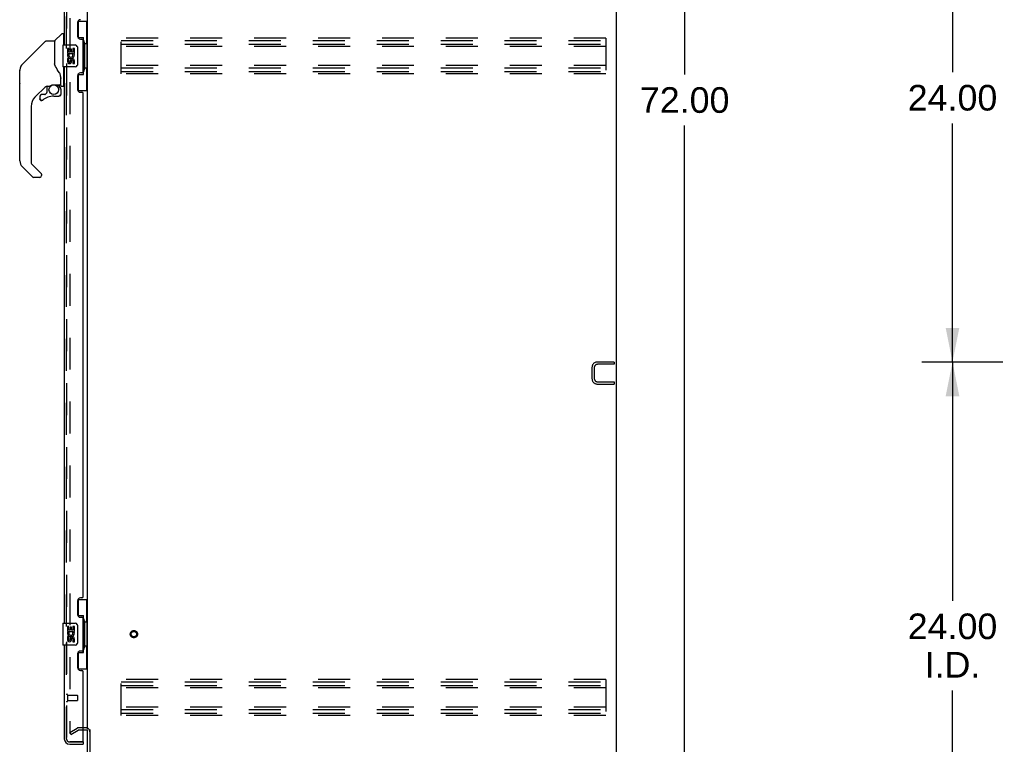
# Model space of a CAD drawing. Header units: inches. Extents: x 0 to 264, y 0 to 171.
# Tile 17 of 21: x 134 to 179, y 57 to 90. Entities that reach past the tile are written whole.
import ezdxf

# ---------------------------------------------------------------- set-up
doc = ezdxf.new("R2010")
doc.units = ezdxf.units.IN
doc.header["$LTSCALE"] = 14.508621
doc.header["$MEASUREMENT"] = 0
doc.linetypes.add('HIDDEN', pattern=[0.2, 0.1, -0.1])
doc.layers.get('0').update_dxf_attribs({"linetype": 'CONTINUOUS'})
for name, color, linetype in [('DEFAULT_2', 8, 'HIDDEN'), ('DIMENSIONS', 7, 'CONTINUOUS'), ('MASTER_DOOR_ASSEMBLY', 7, 'CONTINUOUS'), ('SLAVE_DOOR_ASSEMBLY', 7, 'CONTINUOUS')]:
    doc.layers.add(name, color=color, linetype=linetype)
doc.styles.get("Standard").update_dxf_attribs({"font": 'arial.ttf'})
doc.dimstyles.new('DIMSTYLE_1', dxfattribs={"dimtxt": 1.163793, "dimasz": 1.551724, "dimexe": 0.09, "dimexo": 0.07, "dimgap": 0.0375, "dimtad": 0, "dimtih": 1, "dimtoh": 1, "dimzin": 4, "dimdsep": 46, "dimtxsty": 'Standard', "dimblk": '_FILLED', "dimblk1": '_FILLED', "dimblk2": '_FILLED', "dimcen": 0.09, "dimadec": 3, "dimazin": 1, "dimtfac": 1, "dimtdec": 3, "dimtofl": 0, "dimtmove": 0, "dimatfit": 3, "dimldrblk": '_FILLED', "dimfxl": 0, "dimtolj": 1, "dimtzin": 4, "dimarcsym": 0})

# ---------------------------------------------------------------- blocks, each defined once
blk = doc.blocks.new('_FILLED')
at = {"color": 0, "linetype": 'ByBlock'}
blk.add_solid([(0, 0), (-1, 0.2), (-1, -0.2)], dxfattribs=at)
blk = doc.blocks.new('*D2')
at = {"layer": 'DIMENSIONS', "color": 2, "linetype": 'Continuous'}
for p, q in [((162.284, 122.152), (165.81, 122.152)), ((164.413, 122.152), (164.413, 87.316)), ((164.413, 50.152), (164.413, 84.988)), ((162.284, 50.152), (165.81, 50.152))]:
    blk.add_line(p, q, dxfattribs=at)
at = {"layer": 'DIMENSIONS', "color": 2, "linetype": 'Continuous', "xscale": 1.5517241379, "yscale": 1.5517241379, "zscale": 1.5517241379}
for p, rotation in [((164.413, 122.152), 90), ((164.413, 50.152), 270)]:
    blk.add_blockref('_FILLED', p, dxfattribs=dict(at, rotation=rotation))
at = {"layer": 'DIMENSIONS', "color": 2, "linetype": 'Continuous', "insert": (164.413, 86.734), "char_height": 1.1638, "width": 4.06679, "attachment_point": 2, "line_spacing_factor": 0.9}
blk.add_mtext('72.00', dxfattribs=at)
blk = doc.blocks.new('*D7')
at = {"layer": 'DIMENSIONS', "color": 2, "linetype": 'Continuous'}
for p, q in [((178.852, 74.256), (175.174, 74.256)), ((176.571, 74.256), (176.571, 63.42)), ((176.571, 50.256), (176.571, 59.346)), ((178.729, 50.256), (175.174, 50.256))]:
    blk.add_line(p, q, dxfattribs=at)
at = {"layer": 'DIMENSIONS', "color": 2, "linetype": 'Continuous', "xscale": 1.5517241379, "yscale": 1.5517241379, "zscale": 1.5517241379}
for p, rotation in [((176.571, 74.256), 90), ((176.571, 50.256), 270)]:
    blk.add_blockref('_FILLED', p, dxfattribs=dict(at, rotation=rotation))
at = {"layer": 'DIMENSIONS', "color": 2, "linetype": 'Continuous', "insert": (176.571, 62.838), "char_height": 1.1638, "width": 4.06679, "attachment_point": 2, "line_spacing_factor": 0.9}
blk.add_mtext('24.00\\PI.D.', dxfattribs=at)
blk = doc.blocks.new('*D8')
at = {"layer": 'DIMENSIONS', "color": 2, "linetype": 'Continuous'}
for p, q in [((178.852, 98.256), (175.174, 98.256)), ((176.571, 98.256), (176.571, 87.42)), ((176.571, 74.256), (176.571, 85.092)), ((178.852, 74.256), (175.174, 74.256))]:
    blk.add_line(p, q, dxfattribs=at)
at = {"layer": 'DIMENSIONS', "color": 2, "linetype": 'Continuous', "xscale": 1.5517241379, "yscale": 1.5517241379, "zscale": 1.5517241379}
for p, rotation in [((176.571, 98.256), 90), ((176.571, 74.256), 270)]:
    blk.add_blockref('_FILLED', p, dxfattribs=dict(at, rotation=rotation))
at = {"layer": 'DIMENSIONS', "color": 2, "linetype": 'Continuous', "insert": (176.571, 86.838), "char_height": 1.1638, "width": 4.06679, "attachment_point": 2, "line_spacing_factor": 0.9}
blk.add_mtext('24.00', dxfattribs=at)

msp = doc.modelspace()

# ---------------------------------------------------------------- linework, layer by layer
at = {"color": 3, "linetype": 'Continuous'}
for p, q in [((161.31, 122.048), (161.31, 50.256)), ((137.31, 57.6), (137.31, 118.704)), ((137.225, 57.548), (137.106, 57.548)), ((137.31, 50.341), (137.31, 57.569)), ((137.414, 57.569), (137.414, 50.346))]:
    msp.add_line(p, q, dxfattribs=at)
msp.add_arc((137.225, 57.463), 0.085, 0, 90, dxfattribs=at)
at = {"layer": 'DEFAULT_2', "color": 8, "linetype": 'HIDDEN'}
for p, q in [((136.498, 118.886), (136.498, 57.417)), ((138.831, 87.339), (138.831, 88.964)), ((160.831, 88.964), (138.831, 88.964)), ((160.831, 88.964), (160.831, 87.339)), ((138.831, 88.86), (160.831, 88.86)), ((138.831, 88.693), (160.831, 88.693)), ((160.831, 88.589), (138.831, 88.589)), ((160.831, 87.714), (138.831, 87.714)), ((138.831, 87.61), (160.831, 87.61)), ((138.831, 87.443), (160.831, 87.443)), ((160.831, 87.339), (138.831, 87.339)), ((161.206, 74.256), (160.453, 74.256)), ((161.206, 74.256), (161.206, 74.152)), ((160.206, 74.009), (160.206, 73.502)), ((160.31, 74.009), (160.31, 73.502)), ((161.206, 74.152), (160.453, 74.152)), ((160.453, 73.36), (161.206, 73.36)), ((161.206, 73.36), (161.206, 73.256)), ((160.453, 73.256), (161.206, 73.256)), ((160.831, 59.839), (138.831, 59.839)), ((138.831, 58.214), (138.831, 59.839)), ((138.831, 59.735), (160.831, 59.735)), ((138.831, 59.568), (160.831, 59.568)), ((160.831, 59.464), (138.831, 59.464)), ((160.831, 59.839), (160.831, 58.214)), ((160.831, 58.589), (138.831, 58.589)), ((138.831, 58.485), (160.831, 58.485)), ((138.831, 58.318), (160.831, 58.318)), ((160.831, 58.214), (138.831, 58.214)), ((136.498, 57.437), (136.837, 57.633)), ((136.55, 57.347), (136.498, 57.437)), ((136.55, 57.347), (136.889, 57.543)), ((137.225, 57.652), (136.906, 57.652)), ((137.106, 57.548), (136.906, 57.548))]:
    msp.add_line(p, q, dxfattribs=at)
for points in [[(136.498, 57.417), (136.498, 57.415), (136.498, 57.413), (136.499, 57.411), (136.499, 57.409), (136.5, 57.407)], [(136.515, 57.397), (136.513, 57.397), (136.511, 57.398), (136.509, 57.398), (136.508, 57.399), (136.506, 57.4), (136.504, 57.402), (136.503, 57.403), (136.501, 57.405), (136.5, 57.407)], [(136.523, 57.399), (136.521, 57.399), (136.519, 57.398), (136.517, 57.398), (136.515, 57.397), (136.515, 57.397)]]:
    msp.add_lwpolyline(points, dxfattribs=at)
for radius in [0.164, 0.124]:
    msp.add_circle((139.414, 61.902), radius, dxfattribs=at)
for centre, radius, start, end in [((160.453, 74.009), 0.246, 90, 180), ((160.453, 74.009), 0.142, 90, 180), ((160.453, 73.502), 0.246, 180, 270), ((160.453, 73.502), 0.142, 180, 270), ((136.906, 57.515), 0.137, 90, 120), ((136.906, 57.515), 0.033, 90, 120), ((137.225, 57.463), 0.189, 0, 90)]:
    msp.add_arc(centre, radius, start, end, dxfattribs=at)
at = {"layer": 'MASTER_DOOR_ASSEMBLY', "color": 8, "linetype": 'HIDDEN'}
for p, q in [((136.356, 114.057), (136.356, 88.497)), ((136.356, 87.807), (136.356, 62.247)), ((136.356, 61.557), (136.356, 57.148)), ((136.399, 59.148), (136.399, 58.864)), ((136.399, 59.13), (136.846, 59.13)), ((136.856, 59.12), (136.856, 58.892)), ((136.399, 58.882), (136.846, 58.882)), ((136.499, 57.006), (137.086, 57.006))]:
    msp.add_line(p, q, dxfattribs=at)
at = {"layer": 'MASTER_DOOR_ASSEMBLY', "color": 3, "linetype": 'Continuous'}
for p, q in [((136.252, 113.902), (136.252, 88.652)), ((136.856, 89.669), (136.856, 89.049)), ((136.986, 88.919), (137.046, 88.919)), ((137.106, 87.444), (137.106, 88.859)), ((136.252, 87.652), (136.252, 62.402)), ((136.856, 87.254), (136.856, 86.634)), ((137.046, 87.384), (136.986, 87.384)), ((136.986, 86.504), (137.046, 86.504)), ((137.106, 63.609), (137.106, 86.444)), ((137.046, 63.549), (136.986, 63.549)), ((136.856, 63.419), (136.856, 62.799)), ((136.986, 62.669), (137.046, 62.669)), ((137.106, 61.194), (137.106, 62.609)), ((136.252, 61.402), (136.252, 57.148)), ((136.856, 61.004), (136.856, 60.384)), ((137.046, 61.134), (136.986, 61.134)), ((136.986, 60.254), (137.046, 60.254)), ((137.106, 57.026), (137.106, 60.194)), ((136.499, 56.902), (137.106, 56.902))]:
    msp.add_line(p, q, dxfattribs=at)
at = {"layer": 'MASTER_DOOR_ASSEMBLY', "color": 7, "linetype": 'Continuous'}
for p, q in [((136.87, 89.727), (137.31, 89.727)), ((136.906, 88.947), (136.906, 89.727)), ((137.271, 88.702), (137.271, 89.727)), ((135.828, 88.849), (136.123, 89.144)), ((136.205, 89.156), (136.15, 89.156)), ((136.213, 89.148), (136.213, 88.652)), ((136.213, 89.097), (136.252, 89.097)), ((136.906, 88.992), (137.133, 88.992)), ((137.133, 87.312), (137.133, 88.992)), ((134.657, 88.08), (135.394, 88.818)), ((135.45, 88.841), (135.803, 88.841)), ((135.811, 88.833), (135.811, 87.789)), ((135.819, 87.777), (135.819, 88.829)), ((136.192, 88.637), (136.192, 87.667)), ((136.207, 88.652), (136.747, 88.652)), ((136.395, 88.498), (136.395, 88.267)), ((136.458, 88.498), (136.395, 88.498)), ((136.458, 88.33), (136.458, 88.498)), ((136.647, 88.498), (136.647, 88.33)), ((136.71, 88.498), (136.647, 88.498)), ((136.71, 88.267), (136.71, 88.498)), ((136.847, 88.552), (136.847, 87.752)), ((137.17, 88.753), (137.17, 88.732)), ((137.17, 88.702), (137.17, 87.602)), ((137.293, 88.702), (137.17, 88.702)), ((137.293, 87.602), (137.293, 88.702)), ((134.657, 88.08), (134.351, 87.774)), ((134.657, 88.08), (134.657, 88.08)), ((136.395, 88.267), (136.657, 88.267)), ((136.466, 88.231), (136.408, 88.256)), ((136.521, 88.33), (136.458, 88.33)), ((136.521, 88.466), (136.521, 88.33)), ((136.582, 88.466), (136.521, 88.466)), ((136.582, 88.33), (136.582, 88.466)), ((136.647, 88.33), (136.582, 88.33)), ((136.657, 88.267), (136.629, 88.248)), ((136.691, 88.267), (136.71, 88.267)), ((134.251, 87.604), (134.244, 87.574)), ((134.285, 87.685), (134.284, 87.685)), ((134.352, 87.775), (134.617, 88.04)), ((135.831, 87.744), (135.812, 87.798)), ((135.859, 87.679), (135.831, 87.744)), ((136.747, 87.652), (136.207, 87.652)), ((136.213, 87.652), (136.213, 86.782)), ((136.395, 88.037), (136.395, 87.9)), ((136.458, 88.037), (136.395, 88.037)), ((136.458, 87.9), (136.458, 88.037)), ((136.521, 87.942), (136.521, 87.9)), ((136.582, 87.88), (136.581, 87.949)), ((136.647, 87.942), (136.647, 87.806)), ((136.647, 87.806), (136.71, 87.806)), ((136.71, 87.806), (136.71, 87.942)), ((137.293, 87.602), (137.17, 87.602)), ((137.271, 86.577), (137.271, 87.602)), ((134.229, 86.914), (134.229, 87.5)), ((134.236, 83.394), (134.236, 87.497)), ((136.087, 87.22), (136.086, 87.244)), ((136.087, 87.22), (136.087, 86.865)), ((136.095, 87.214), (136.095, 87.222)), ((136.095, 86.813), (136.095, 87.214)), ((136.906, 86.577), (136.906, 87.357)), ((136.906, 87.312), (137.133, 87.312)), ((137.17, 87.572), (137.17, 87.551)), ((135.416, 86.773), (134.921, 86.278)), ((135.461, 86.77), (135.461, 86.487)), ((135.499, 86.774), (135.575, 86.774)), ((135.772, 86.845), (136.067, 86.845)), ((135.968, 86.845), (136.033, 86.78)), ((136.028, 86.775), (136.025, 86.772)), ((136.134, 86.774), (136.205, 86.774)), ((136.213, 86.833), (136.252, 86.833)), ((135.146, 86.324), (135.146, 86.205)), ((135.377, 86.403), (135.225, 86.403)), ((135.457, 86.478), (135.386, 86.407)), ((135.776, 86.324), (136.012, 86.324)), ((136.079, 86.641), (136.088, 86.641)), ((136.088, 86.403), (136.079, 86.403)), ((136.091, 86.641), (136.091, 86.403)), ((136.87, 86.577), (137.31, 86.577)), ((134.748, 85.86), (134.748, 83.308)), ((135.148, 86.197), (135.148, 86.205)), ((135.157, 86.205), (135.148, 86.205)), ((135.225, 86.128), (135.216, 86.129)), ((135.233, 86.129), (135.225, 86.128)), ((135.242, 86.13), (135.233, 86.129)), ((135.251, 86.133), (135.242, 86.13)), ((135.259, 86.136), (135.251, 86.133)), ((135.266, 86.141), (135.259, 86.136)), ((135.273, 86.146), (135.266, 86.141)), ((134.771, 83.252), (135.203, 82.821)), ((134.804, 82.663), (134.352, 83.115)), ((135.221, 82.779), (135.221, 82.719)), ((135.142, 82.64), (134.86, 82.64)), ((136.87, 63.477), (137.31, 63.477)), ((136.906, 62.697), (136.906, 63.477)), ((137.271, 62.452), (137.271, 63.477)), ((136.906, 62.742), (137.133, 62.742)), ((137.133, 61.062), (137.133, 62.742)), ((136.192, 62.387), (136.192, 61.417)), ((136.207, 62.402), (136.747, 62.402)), ((136.458, 62.248), (136.395, 62.248)), ((136.395, 62.248), (136.395, 62.017)), ((136.458, 62.08), (136.458, 62.248)), ((136.582, 62.216), (136.521, 62.216)), ((136.521, 62.216), (136.521, 62.08)), ((136.582, 62.08), (136.582, 62.216)), ((136.71, 62.248), (136.647, 62.248)), ((136.647, 62.248), (136.647, 62.08)), ((136.71, 62.017), (136.71, 62.248)), ((136.847, 62.302), (136.847, 61.502)), ((137.17, 62.503), (137.17, 62.482)), ((137.293, 62.452), (137.17, 62.452)), ((137.17, 62.452), (137.17, 61.352)), ((137.293, 61.352), (137.293, 62.452)), ((136.395, 62.017), (136.657, 62.017)), ((136.458, 61.787), (136.395, 61.787)), ((136.395, 61.787), (136.395, 61.65)), ((136.466, 61.981), (136.408, 62.006)), ((136.521, 62.08), (136.458, 62.08)), ((136.458, 61.65), (136.458, 61.787)), ((136.521, 61.692), (136.521, 61.65)), ((136.582, 61.63), (136.581, 61.699)), ((136.647, 62.08), (136.582, 62.08)), ((136.657, 62.017), (136.629, 61.998)), ((136.647, 61.692), (136.647, 61.556)), ((136.691, 62.017), (136.71, 62.017)), ((136.71, 61.556), (136.71, 61.692)), ((136.747, 61.402), (136.207, 61.402)), ((136.647, 61.556), (136.71, 61.556)), ((137.293, 61.352), (137.17, 61.352)), ((137.17, 61.322), (137.17, 61.301)), ((137.271, 60.327), (137.271, 61.352)), ((136.906, 60.327), (136.906, 61.107)), ((136.906, 61.062), (137.133, 61.062)), ((136.87, 60.327), (137.31, 60.327)), ((137.086, 57.006), (137.106, 57.006)), ((137.106, 57.006), (137.106, 56.902))]:
    msp.add_line(p, q, dxfattribs=at)
for points in [[(137.097, 88.891), (137.099, 88.894), (137.105, 88.903), (137.11, 88.911), (137.114, 88.918), (137.118, 88.925), (137.121, 88.931), (137.124, 88.937), (137.127, 88.943), (137.129, 88.948), (137.13, 88.953), (137.132, 88.957), (137.132, 88.961), (137.133, 88.965), (137.133, 88.968)], [(135.394, 88.818), (135.402, 88.824), (135.411, 88.83), (135.42, 88.835), (135.43, 88.838), (135.44, 88.84), (135.45, 88.841)], [(136.84, 88.588), (136.842, 88.582), (136.844, 88.576), (136.845, 88.57), (136.846, 88.564), (136.847, 88.558), (136.847, 88.552)], [(134.351, 87.774), (134.33, 87.752), (134.305, 87.718), (134.283, 87.682), (134.265, 87.644), (134.251, 87.604)], [(135.811, 87.958), (135.811, 87.959), (135.812, 87.96), (135.813, 87.962), (135.815, 87.963), (135.818, 87.965), (135.819, 87.965)], [(136.034, 87.391), (135.983, 87.464), (135.934, 87.541), (135.894, 87.612), (135.859, 87.679)], [(136.847, 87.752), (136.847, 87.746), (136.846, 87.739), (136.845, 87.733), (136.844, 87.727), (136.842, 87.721), (136.84, 87.716)], [(136.086, 87.244), (136.081, 87.278), (136.072, 87.313), (136.06, 87.345), (136.045, 87.374), (136.034, 87.391)], [(136.087, 87.175), (136.087, 87.174), (136.088, 87.17), (136.089, 87.167), (136.09, 87.163)], [(136.09, 87.163), (136.092, 87.157), (136.093, 87.15), (136.094, 87.144), (136.094, 87.137), (136.095, 87.131), (136.095, 87.124)], [(137.133, 87.336), (137.133, 87.339), (137.132, 87.343), (137.132, 87.347), (137.13, 87.351), (137.129, 87.356), (137.127, 87.361), (137.124, 87.366), (137.121, 87.372), (137.118, 87.379), (137.114, 87.386), (137.11, 87.393), (137.105, 87.401), (137.099, 87.409), (137.097, 87.413)], [(135.576, 86.774), (135.58, 86.775), (135.584, 86.776), (135.587, 86.777), (135.59, 86.778), (135.593, 86.78), (135.595, 86.782), (135.599, 86.784), (135.602, 86.786)], [(135.602, 86.786), (135.615, 86.794), (135.62, 86.797), (135.625, 86.801), (135.632, 86.805), (135.638, 86.809), (135.646, 86.813), (135.653, 86.817), (135.662, 86.821), (135.671, 86.825), (135.681, 86.829), (135.692, 86.832), (135.703, 86.836), (135.715, 86.839), (135.727, 86.841), (135.741, 86.843), (135.754, 86.845), (135.768, 86.845), (135.772, 86.845)], [(136.079, 86.641), (136.079, 86.655), (136.077, 86.67), (136.074, 86.684), (136.07, 86.698), (136.065, 86.712), (136.059, 86.725), (136.052, 86.738), (136.044, 86.75), (136.035, 86.761), (136.025, 86.772)], [(136.032, 86.778), (136.031, 86.778), (136.031, 86.778), (136.03, 86.777), (136.03, 86.777), (136.028, 86.775)], [(136.032, 86.778), (136.042, 86.767), (136.051, 86.755), (136.06, 86.742), (136.067, 86.729), (136.074, 86.715), (136.079, 86.701), (136.083, 86.686), (136.086, 86.671), (136.088, 86.656), (136.088, 86.641)], [(136.088, 86.403), (136.088, 86.395), (136.087, 86.386), (136.084, 86.378), (136.081, 86.37), (136.077, 86.362), (136.072, 86.355), (136.066, 86.349), (136.06, 86.343), (136.053, 86.338), (136.045, 86.334), (136.037, 86.331), (136.029, 86.329), (136.021, 86.327), (136.012, 86.327)], [(136.012, 86.336), (136.02, 86.336), (136.027, 86.337), (136.034, 86.339), (136.041, 86.342), (136.048, 86.346), (136.054, 86.35), (136.06, 86.355), (136.065, 86.361), (136.069, 86.367), (136.073, 86.374), (136.076, 86.381), (136.078, 86.388), (136.079, 86.395), (136.079, 86.403)], [(136.012, 86.336), (136.012, 86.334), (136.012, 86.331)], [(136.012, 86.331), (136.012, 86.329), (136.012, 86.328), (136.012, 86.327), (136.012, 86.327), (136.012, 86.327)], [(135.216, 86.129), (135.208, 86.13), (135.199, 86.133), (135.191, 86.136), (135.184, 86.14), (135.177, 86.145), (135.17, 86.151), (135.165, 86.157), (135.16, 86.164), (135.155, 86.172), (135.152, 86.18), (135.15, 86.188), (135.148, 86.197)], [(135.157, 86.205), (135.157, 86.197), (135.158, 86.19), (135.16, 86.182), (135.163, 86.175), (135.167, 86.169), (135.172, 86.162), (135.177, 86.157), (135.183, 86.152), (135.189, 86.147), (135.195, 86.144), (135.203, 86.141), (135.21, 86.139), (135.217, 86.138), (135.225, 86.137), (135.233, 86.138), (135.24, 86.139), (135.248, 86.141), (135.255, 86.144), (135.261, 86.148), (135.268, 86.153)], [(135.208, 82.816), (135.207, 82.817), (135.206, 82.818), (135.205, 82.818), (135.204, 82.819), (135.204, 82.82), (135.203, 82.821)], [(137.097, 62.641), (137.099, 62.644), (137.105, 62.653), (137.11, 62.661), (137.114, 62.668), (137.118, 62.675), (137.121, 62.681), (137.124, 62.687), (137.127, 62.693), (137.129, 62.698), (137.13, 62.703), (137.132, 62.707), (137.132, 62.711), (137.133, 62.715), (137.133, 62.718)], [(136.84, 62.338), (136.842, 62.332), (136.844, 62.326), (136.845, 62.32), (136.846, 62.314), (136.847, 62.308), (136.847, 62.302)], [(136.847, 61.502), (136.847, 61.496), (136.846, 61.489), (136.845, 61.483), (136.844, 61.477), (136.842, 61.471), (136.84, 61.466)], [(137.133, 61.086), (137.133, 61.089), (137.132, 61.093), (137.132, 61.097), (137.13, 61.101), (137.129, 61.106), (137.127, 61.111), (137.124, 61.116), (137.121, 61.122), (137.118, 61.129), (137.114, 61.136), (137.11, 61.143), (137.105, 61.151), (137.099, 61.159), (137.097, 61.163)]]:
    msp.add_lwpolyline(points, dxfattribs=at)
msp.add_circle((135.776, 86.62), 0.217, dxfattribs=at)
at = {"layer": 'MASTER_DOOR_ASSEMBLY', "color": 3, "linetype": 'Continuous'}
for centre, radius, start, end in [((136.986, 89.669), 0.13, 90, 180), ((136.986, 89.049), 0.13, 180, 270), ((137.046, 88.859), 0.06, 0, 90), ((136.986, 87.254), 0.13, 90, 180), ((137.046, 87.444), 0.06, 270, 360), ((136.986, 86.634), 0.13, 180, 270), ((137.046, 86.444), 0.06, 0, 90), ((136.986, 63.419), 0.13, 90, 180), ((137.046, 63.609), 0.06, 270, 360), ((136.986, 62.799), 0.13, 180, 270), ((137.046, 62.609), 0.06, 0, 90), ((136.986, 61.004), 0.13, 90, 180), ((137.046, 61.194), 0.06, 270, 360), ((136.986, 60.384), 0.13, 180, 270), ((137.046, 60.194), 0.06, 0, 90), ((136.499, 57.148), 0.246, 180, 270), ((137.086, 57.026), 0.02, 270, 360)]:
    msp.add_arc(centre, radius, start, end, dxfattribs=at)
at = {"layer": 'MASTER_DOOR_ASSEMBLY', "color": 7, "linetype": 'Continuous'}
for centre, radius, start, end in [((136.15, 89.116), 0.0394, 90, 135), ((136.205, 89.148), 0.00787, 0, 90), ((135.803, 88.833), 0.00787, 0, 90), ((135.831, 88.659), 0.0197, 180, 233.006), ((135.849, 88.829), 0.0295, 135, 180), ((136.207, 88.637), 0.015, 90, 180), ((136.747, 88.552), 0.1, 21.205, 90), ((136.552, 88.194), 0.157, 156.5966, 341.8791), ((136.552, 88.194), 0.0943, 156.5966, 35.1122), ((136.552, 88.194), 0.157, 25.737, 27.8532), ((136.556, 88.194), 0.154, 341.4199, 26.1963), ((134.63, 87.497), 0.394, 135, 167.3768), ((136.207, 87.667), 0.015, 180, 270), ((136.489, 87.9), 0.0943, 180, 248.6704), ((136.489, 87.9), 0.0943, 248.6999, 347.4338), ((136.489, 87.9), 0.0314, 180, 0.0485), ((136.615, 87.942), 0.0943, 0, 180), ((136.616, 87.937), 0.0362, 83.4285, 161.7628), ((136.615, 87.942), 0.0314, 0, 81.2295), ((136.747, 87.752), 0.1, 270, 338.7946), ((134.249, 87.5), 0.0197, 128.2199, 180), ((134.63, 87.497), 0.394, 168.7096, 180), ((134.249, 86.914), 0.0197, 180, 229.7821), ((135.499, 86.577), 0.197, 90, 129.3806), ((135.894, 86.641), 0.197, 0, 45), ((136.067, 86.865), 0.0197, 270, 360), ((136.134, 86.813), 0.0394, 180, 270), ((136.205, 86.782), 0.00787, 270, 360), ((135.339, 85.86), 0.591, 135, 180), ((135.225, 86.324), 0.0787, 90, 180), ((135.776, 85.537), 0.787, 90, 129.5212), ((135.377, 86.415), 0.0118, 270, 315), ((135.449, 86.487), 0.0118, 315, 360), ((136.012, 86.403), 0.0787, 270, 360), ((135.225, 86.205), 0.0787, 180, 309.5212), ((134.63, 83.394), 0.394, 180, 225), ((134.827, 83.308), 0.0787, 180, 225), ((135.142, 82.719), 0.0787, 270, 360), ((135.162, 82.779), 0.0591, 0, 38.8674), ((134.86, 82.719), 0.0787, 225, 270), ((136.207, 62.387), 0.015, 90, 180), ((136.747, 62.302), 0.1, 21.205, 90), ((136.552, 61.944), 0.157, 156.5966, 341.8791), ((136.552, 61.944), 0.0943, 156.5966, 35.1122), ((136.615, 61.692), 0.0943, 0, 180), ((136.616, 61.687), 0.0362, 83.4285, 161.7628), ((136.615, 61.692), 0.0314, 0, 81.2295), ((136.552, 61.944), 0.157, 25.737, 27.8532), ((136.556, 61.944), 0.154, 341.4199, 26.1963), ((136.207, 61.417), 0.015, 180, 270), ((136.489, 61.65), 0.0943, 180, 248.6704), ((136.489, 61.65), 0.0943, 248.6999, 347.4338), ((136.489, 61.65), 0.0314, 180, 0.0485), ((136.747, 61.502), 0.1, 270, 338.7946), ((136.416, 57.292), 0.26, 270, 272.6114)]:
    msp.add_arc(centre, radius, start, end, dxfattribs=at)
at = {"layer": 'MASTER_DOOR_ASSEMBLY', "color": 8, "linetype": 'HIDDEN'}
for centre, radius, start, end in [((136.378, 59.148), 0.0215, 0, 180), ((136.846, 59.12), 0.01, 0, 90), ((136.378, 58.864), 0.0215, 180, 360), ((136.846, 58.892), 0.01, 270, 360), ((136.499, 57.148), 0.142, 180, 270)]:
    msp.add_arc(centre, radius, start, end, dxfattribs=at)
at = {"layer": 'MASTER_DOOR_ASSEMBLY', "color": 7, "linetype": 'Continuous'}
for centre, start_param, end_param in [((137.066, 88.742), -1.51401, -0.699287), ((137.066, 88.742), -2.442306, -1.627583), ((137.066, 87.561), -1.51401, -0.699287), ((137.066, 87.561), -2.442306, -1.627583), ((137.066, 62.492), -1.51401, -0.699287), ((137.066, 62.492), -2.442306, -1.627583), ((137.066, 61.311), -1.51401, -0.699287), ((137.066, 61.311), -2.442306, -1.627583)]:
    msp.add_ellipse(centre, major_axis=(0, 0.18), ratio=0.579493, start_param=start_param, end_param=end_param, dxfattribs=at)
at = {"layer": 'SLAVE_DOOR_ASSEMBLY', "color": 8, "linetype": 'HIDDEN'}
for p, q in [((136.356, 88.497), (136.356, 114.057)), ((136.356, 62.247), (136.356, 87.807)), ((136.356, 57.148), (136.356, 61.557)), ((137.086, 57.006), (136.499, 57.006))]:
    msp.add_line(p, q, dxfattribs=at)
msp.add_arc((136.499, 57.148), 0.142, 180, 270, dxfattribs=at)

# ---------------------------------------------------------------- dimensions: what is measured, and where the dimension line sits
at = {"layer": 'DIMENSIONS', "color": 2, "linetype": 'Continuous'}
for base, p1, p2, angle, picture, middle in [((164.413, 50.152), (162.214, 122.152), (162.214, 50.152), 270, '*D2', (164.413, 86.145)), ((176.571, 98.256), (178.922, 74.256), (178.922, 98.256), 90, '*D8', (176.555, 86.249))]:
    dim = msp.add_linear_dim(base=base, p1=p1, p2=p2, angle=angle, dimstyle='DIMSTYLE_1', dxfattribs=at)
    dim.commit()
    dim.dimension.update_dxf_attribs({"geometry": picture, "text_midpoint": middle, "dimtype": 160})
dim = msp.add_linear_dim(base=(176.571, 50.256), p1=(178.922, 74.256), p2=(178.799, 50.256), angle=270, text='<>\\PI.D.', dimstyle='DIMSTYLE_1', dxfattribs=at)
dim.commit()
dim.dimension.update_dxf_attribs({"geometry": '*D7', "text_midpoint": (176.571, 61.383), "dimtype": 160})

doc.saveas('drawing.dxf')
